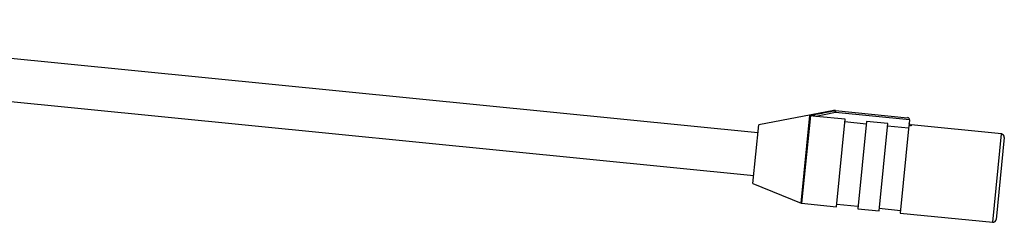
# Model space of a CAD drawing. Header units: millimetres. Extents: x 43 to 263, y 75 to 143.
# Tile 9 of 11: x 137.07 to 160.13, y 80.81 to 85.55. Entities that reach past the tile are written whole.
import ezdxf

# ---------------------------------------------------------------- set-up
doc = ezdxf.new("R2010")
doc.units = ezdxf.units.MM

msp = doc.modelspace()

# ---------------------------------------------------------------- linework, layer by layer
at = {"color": 7, "linetype": 'Continuous', "lineweight": 25}
for p, q in [((154.36, 82.902), (127.742, 85.548)), ((127.745, 84.543), (154.262, 81.907)), ((156.134, 83.428), (154.379, 83.089)), ((155.368, 81.259), (155.571, 83.308)), ((155.586, 83.306), (155.382, 81.255)), ((156.172, 83.375), (155.723, 83.287)), ((156.402, 83.22), (155.723, 83.287)), ((156.134, 83.427), (156.131, 83.427)), ((156.172, 83.375), (156.162, 83.424)), ((156.177, 83.425), (156.172, 83.375)), ((157.908, 83.203), (156.172, 83.375)), ((156.177, 83.425), (157.863, 83.257)), ((154.311, 82.405), (154.379, 83.089)), ((156.199, 81.174), (156.402, 83.22)), ((156.893, 83.107), (156.396, 83.156)), ((156.899, 83.17), (156.696, 81.125)), ((157.397, 83.121), (156.899, 83.17)), ((157.194, 81.075), (157.397, 83.121)), ((157.888, 83.008), (157.391, 83.057)), ((157.895, 83.071), (157.691, 81.026)), ((157.944, 83.066), (157.895, 83.071)), ((157.908, 83.203), (157.9, 83.122)), ((157.946, 83.086), (157.944, 83.066)), ((160.061, 82.876), (157.946, 83.086)), ((159.856, 80.811), (160.061, 82.876)), ((160.128, 82.794), (159.938, 80.878)), ((154.243, 81.72), (154.311, 82.405)), ((154.243, 81.72), (155.368, 81.259)), ((155.382, 81.255), (156.199, 81.174)), ((156.205, 81.236), (156.702, 81.187)), ((156.696, 81.125), (157.194, 81.075)), ((157.2, 81.138), (157.697, 81.088)), ((157.691, 81.026), (159.856, 80.811))]:
    msp.add_line(p, q, dxfattribs=at)
for centre, radius, start, end in [((156.173, 83.383), 0.0425, 84.3598, 104.0602), ((157.858, 83.208), 0.05, 354.3238, 84.3238), ((157.951, 83.136), 0.05, 174.3238, 264.3238), ((160.053, 82.801), 0.075, 354.3238, 84.3238), ((155.387, 81.305), 0.05, 247.6928, 264.3238), ((159.863, 80.885), 0.075, 264.3238, 354.3238)]:
    msp.add_arc(centre, radius, start, end, dxfattribs=at)
for points, knots in [([(155.571, 83.308), (155.604, 83.314), (155.767, 83.346), (155.965, 83.385), (156.129, 83.417), (156.162, 83.424)], [0, 0, 0, 0, 0.166017, 0.830085, 1, 1, 1, 1]), ([(155.571, 83.308), (155.571, 83.308), (155.576, 83.308), (155.581, 83.307), (155.586, 83.306)], [0, 0, 0, 0, 0.036006, 1, 1, 1, 1]), ([(155.723, 83.287), (155.69, 83.291), (155.647, 83.295), (155.6, 83.303), (155.589, 83.305), (155.586, 83.306)], [0, 0, 0, 0, 0.698781, 0.907023, 1, 1, 1, 1]), ([(156.162, 83.424), (156.155, 83.425), (156.136, 83.427), (156.135, 83.427), (156.134, 83.427)], [0, 0, 0, 0, 0.352002, 1, 1, 1, 1]), ([(156.148, 83.428), (156.149, 83.428), (156.15, 83.428), (156.17, 83.426), (156.177, 83.425)], [0, 0, 0, 0, 0.649582, 1, 1, 1, 1]), ([(157.944, 83.066), (157.939, 83.068), (157.928, 83.07), (157.914, 83.08), (157.904, 83.093), (157.899, 83.108), (157.899, 83.118), (157.9, 83.122)], [0, 0, 0, 0, 0.209828, 0.419592, 0.631154, 0.846455, 1, 1, 1, 1])]:
    msp.add_open_spline(points, degree=3, knots=knots, dxfattribs=at)

doc.saveas('drawing.dxf')
